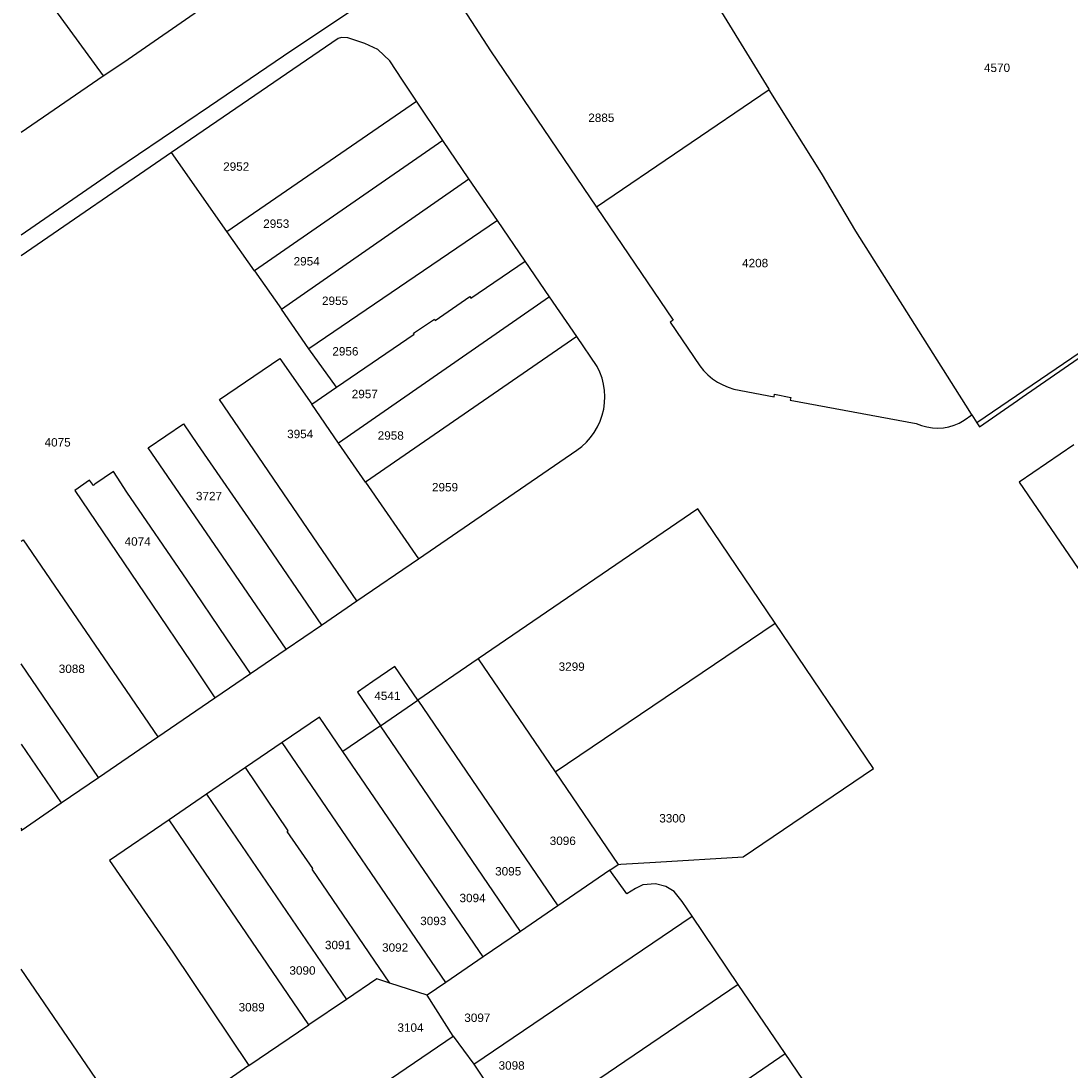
# Model space of a CAD drawing. Header units: metres. Extents: x 174165 to 174891, y 461922 to 462936.
# Tile 9 of 23: x 174167 to 174292, y 462397 to 462521. Entities that reach past the tile are written whole.
import ezdxf

# ---------------------------------------------------------------- set-up
doc = ezdxf.new("R2010")
doc.units = ezdxf.units.M
for name, color, linetype in [('B-XX-KG-GRENS_PERCEEL-G', 213, 'Continuous'), ('B-XX-KG-GRENS_PERCEEL-T20', 213, 'Continuous'), ('N-PV-KG-GRENS_PERCEEL-G', 1, 'Continuous')]:
    doc.layers.add(name, color=color, linetype=linetype)
doc.styles.add('NLCS-ISO-M500-T20', font='NLCS-ISO.ttf', dxfattribs={"height": 1})

msp = doc.modelspace()

# ---------------------------------------------------------------- linework, layer by layer
at = {"layer": 'B-XX-KG-GRENS_PERCEEL-G', "lineweight": -3, "flags": 128}
for points in [[(174167.47, 462495.99), (174178.66, 462503.69), (174189.9, 462511.3), (174198.71, 462517.29), (174215.47, 462528.54), (174229.02, 462537.62), (174231.46, 462539.22), (174236.54, 462543.21), (174237.07, 462542.54), (174237.19, 462542.39)], [(174237.19, 462542.39), (174222.63, 462532.55), (174221.49, 462531.56), (174220.58, 462530.5), (174220.08, 462529.59), (174219.58, 462528.53), (174219.33, 462527.4), (174219.24, 462525.58), (174219.53, 462524.34), (174220.14, 462522.84), (174223.36, 462517.9), (174236, 462499.28)], [(174237.19, 462542.39), (174245.48, 462531.86), (174248.54, 462526.33), (174256.51, 462513.34), (174256.55, 462513.27)], [(174167.47, 462528.35), (174177.27, 462514.9)], [(174177.27, 462514.9), (174179.71, 462516.56), (174189.62, 462523.4)], [(174214.57, 462511.89), (174212.88, 462514.39), (174211.39, 462516.7), (174209.96, 462518.06), (174208.4, 462518.78), (174206.4, 462519.43), (174205.63, 462519.5), (174205.24, 462519.38), (174185.39, 462505.78)], [(174167.47, 462508.23), (174177.27, 462514.9)], [(174256.55, 462513.27), (174236, 462499.28)], [(174280.67, 462474.57), (174280.42, 462474.97), (174266.87, 462496.41), (174262.78, 462503.34), (174256.55, 462513.27)], [(174191.98, 462496.4), (174214.57, 462511.89)], [(174217.71, 462507.22), (174214.57, 462511.89)], [(174217.71, 462507.22), (174195.28, 462491.7)], [(174220.8, 462502.64), (174217.71, 462507.22)], [(174185.39, 462505.78), (174167.47, 462493.5)], [(174191.98, 462496.4), (174185.39, 462505.78)], [(174198.49, 462487.13), (174220.8, 462502.64)], [(174224.18, 462497.7), (174220.8, 462502.64)], [(174236, 462499.28), (174245.11, 462485.81), (174244.75, 462485.57), (174248.27, 462480.38), (174248.73, 462479.83), (174249.23, 462479.32), (174249.78, 462478.86), (174250.38, 462478.46), (174251.01, 462478.12), (174251.67, 462477.84), (174252.35, 462477.63), (174257.15, 462476.69), (174257.19, 462477.02), (174259.14, 462476.63), (174259.04, 462476.3), (174274.06, 462473.52), (174274.68, 462473.28), (174275.31, 462473.11), (174275.97, 462473), (174276.63, 462472.97), (174277.29, 462473.02), (174277.94, 462473.14), (174278.57, 462473.33), (174279.18, 462473.58), (174279.76, 462473.91), (174280.67, 462474.57)], [(174224.18, 462497.7), (174201.74, 462482.41)], [(174227.49, 462492.87), (174224.18, 462497.7)], [(174195.28, 462491.7), (174191.98, 462496.4)], [(174195.28, 462491.7), (174198.49, 462487.13)], [(174205.03, 462477.83), (174214.28, 462484.15), (174214.2, 462484.27), (174216.68, 462485.95), (174216.78, 462485.8), (174220.92, 462488.63), (174221.04, 462488.45), (174227.49, 462492.87)], [(174230.4, 462488.62), (174227.49, 462492.87)], [(174230.4, 462488.62), (174205.26, 462471.2)], [(174233.64, 462483.89), (174230.4, 462488.62)], [(174201.74, 462482.41), (174198.49, 462487.13)], [(174233.64, 462483.89), (174208.48, 462466.54)], [(174214.79, 462457.41), (174233.63, 462470.33), (174234.23, 462470.79), (174234.78, 462471.3), (174235.27, 462471.86), (174235.72, 462472.46), (174236.1, 462473.11), (174236.41, 462473.79), (174236.66, 462474.5), (174236.84, 462475.23), (174236.95, 462475.97), (174236.98, 462476.72), (174236.94, 462477.47), (174236.83, 462478.21), (174236.65, 462478.94), (174236.4, 462479.64), (174236.08, 462480.32), (174233.64, 462483.89)], [(174205.03, 462477.83), (174201.74, 462482.41)], [(174191.09, 462476.39), (174198.29, 462481.28), (174202.08, 462475.81)], [(174202.08, 462475.81), (174205.03, 462477.83)], [(174207.46, 462452.4), (174191.09, 462476.39)], [(174205.26, 462471.2), (174202.08, 462475.81)], [(174199.02, 462446.65), (174191.45, 462457.74), (174182.61, 462470.62), (174186.82, 462473.49), (174188.49, 462471.04), (174195.67, 462460.61)], [(174208.48, 462466.54), (174205.26, 462471.2)], [(174292.82, 462471), (174286.31, 462466.53), (174302.49, 462442.84), (174303.42, 462441.49)], [(174178.49, 462467.8), (174176.26, 462466.28), (174176.09, 462466.16), (174175.62, 462466.76), (174173.89, 462465.55), (174183.04, 462452), (174187.75, 462445.03), (174190.56, 462440.87)], [(174194.78, 462443.75), (174191.96, 462447.9), (174187.25, 462454.87), (174180.07, 462465.34), (174178.91, 462467.14), (174178.49, 462467.8)], [(174208.48, 462466.54), (174214.79, 462457.41)], [(174257.27, 462449.73), (174248.05, 462463.38), (174221.89, 462445.49)], [(174195.67, 462460.61), (174203.24, 462449.52)], [(174167.47, 462459.53), (174167.72, 462459.69), (174183.75, 462436.23)], [(174207.46, 462452.4), (174214.79, 462457.41)], [(174203.24, 462449.52), (174207.46, 462452.4)], [(174199.02, 462446.65), (174203.24, 462449.52)], [(174231.07, 462432.03), (174257.27, 462449.73)], [(174238.58, 462421.01), (174238.88, 462421.04), (174242.99, 462421.29), (174253.44, 462421.93), (174268.96, 462432.44), (174257.27, 462449.73)], [(174194.78, 462443.75), (174199.02, 462446.65)], [(174221.89, 462445.49), (174214.71, 462440.57)], [(174221.89, 462445.49), (174231.07, 462432.03)], [(174176.69, 462431.39), (174167.47, 462444.9)], [(174214.71, 462440.57), (174211.97, 462444.58), (174209.36, 462442.79), (174207.53, 462441.53)], [(174190.56, 462440.87), (174194.78, 462443.75)], [(174183.75, 462436.23), (174190.56, 462440.87)], [(174207.53, 462441.53), (174210.26, 462437.53)], [(174210.26, 462437.53), (174214.71, 462440.57)], [(174214.71, 462440.57), (174231.39, 462416.09)], [(174205.8, 462434.48), (174203.01, 462438.57), (174198.55, 462435.53)], [(174210.26, 462437.53), (174205.8, 462434.48)], [(174226.95, 462413.05), (174210.26, 462437.53)], [(174176.69, 462431.39), (174183.75, 462436.23)], [(174198.55, 462435.53), (174194.2, 462432.55)], [(174218.03, 462406.96), (174198.55, 462435.53)], [(174167.47, 462435.33), (174172.27, 462428.35)], [(174222.49, 462410), (174205.8, 462434.48)], [(174194.2, 462432.55), (174189.55, 462429.38)], [(174211.39, 462406.9), (174202.12, 462420.46), (174202.21, 462420.52), (174199.17, 462424.95), (174199.27, 462425.01), (174194.2, 462432.55)], [(174231.07, 462432.03), (174238.58, 462421.01)], [(174172.27, 462428.35), (174176.69, 462431.39)], [(174189.55, 462429.38), (174185.09, 462426.34)], [(174189.55, 462429.38), (174206.21, 462404.95)], [(174167.61, 462425.15), (174172.27, 462428.35)], [(174185.09, 462426.34), (174178.01, 462421.5)], [(174201.74, 462401.92), (174185.09, 462426.34)], [(174167.61, 462425.15), (174167.47, 462425.35)], [(174167.47, 462425.05), (174167.61, 462425.15)], [(174178.01, 462421.5), (174185.54, 462410.58), (174194.61, 462397.08)], [(174237.57, 462420.32), (174238.58, 462421.01)], [(174237.57, 462420.32), (174231.39, 462416.09)], [(174247.36, 462414.87), (174246.19, 462416.59), (174245.24, 462417.78), (174244.24, 462418.39), (174243.01, 462418.73), (174241.5, 462418.59), (174240.64, 462418.14), (174239.59, 462417.53), (174237.57, 462420.32)], [(174231.39, 462416.09), (174226.95, 462413.05)], [(174221.4, 462397.23), (174247.36, 462414.87)], [(174252.87, 462406.74), (174247.36, 462414.87)], [(174226.95, 462413.05), (174222.49, 462410)], [(174222.49, 462410), (174218.03, 462406.96)], [(174179.71, 462390.66), (174167.47, 462408.57)], [(174211.39, 462406.9), (174209.83, 462407.4), (174206.21, 462404.95)], [(174215.84, 462405.46), (174211.39, 462406.9)], [(174218.03, 462406.96), (174215.84, 462405.46)], [(174252.87, 462406.74), (174226.97, 462389.14)], [(174258.45, 462398.52), (174252.87, 462406.74)], [(174218.93, 462400.57), (174215.84, 462405.46)], [(174206.21, 462404.95), (174201.74, 462401.92)], [(174194.61, 462397.08), (174201.74, 462401.92)], [(174195.78, 462384.8), (174218.93, 462400.57)], [(174218.93, 462400.57), (174221.4, 462397.23)], [(174232.64, 462380.8), (174258.45, 462398.52)], [(174238.19, 462372.53), (174259.96, 462387.28), (174264.18, 462390.09), (174258.45, 462398.52)], [(174194.61, 462397.08), (174189.68, 462393.68), (174195.78, 462384.8)], [(174221.4, 462397.23), (174225.22, 462391.5)]]:
    msp.add_lwpolyline(points, dxfattribs=at)
at = {"layer": 'N-PV-KG-GRENS_PERCEEL-G', "lineweight": -3, "flags": 128}
for points in [[(174318.94, 462499.25), (174281.27, 462473.62)], [(174281.58, 462473.13), (174286.11, 462476.28), (174286.66, 462476.66), (174313.33, 462495.09), (174319.12, 462498.96)], [(174280.67, 462474.57), (174281.27, 462473.62)], [(174281.27, 462473.62), (174281.58, 462473.13)]]:
    msp.add_lwpolyline(points, dxfattribs=at)

# ---------------------------------------------------------------- texts
at = {"layer": 'B-XX-KG-GRENS_PERCEEL-T20', "lineweight": -3, "char_height": 1, "width": 6, "attachment_point": 5, "style": 'NLCS-ISO-M500-T20'}
for s, insert in [('{\\fArial|b0|i0;4570}', (174283.67, 462515.87)), ('{\\fArial|b0|i0;2885}', (174236.56, 462509.92)), ('{\\fArial|b0|i0;2952}', (174193.09, 462504.11)), ('{\\fArial|b0|i0;2953}', (174197.86, 462497.31)), ('{\\fArial|b0|i0;2954}', (174201.48, 462492.83)), ('{\\fArial|b0|i0;4208}', (174254.87, 462492.62)), ('{\\fArial|b0|i0;2955}', (174204.86, 462488.13)), ('{\\fArial|b0|i0;2956}', (174206.09, 462482.11)), ('{\\fArial|b0|i0;2957}', (174208.4, 462477.03)), ('{\\fArial|b0|i0;4075}', (174171.83, 462471.27)), ('{\\fArial|b0|i0;3954}', (174200.71, 462472.27)), ('{\\fArial|b0|i0;2958}', (174211.49, 462472.09)), ('{\\fArial|b0|i0;2959}', (174217.95, 462465.93)), ('{\\fArial|b0|i0;3727}', (174189.85, 462464.87)), ('{\\fArial|b0|i0;4074}', (174181.36, 462459.47)), ('{\\fArial|b0|i0;3088}', (174173.52, 462444.31)), ('{\\fArial|b0|i0;3299}', (174233.03, 462444.57)), ('{\\fArial|b0|i0;4541}', (174211.09, 462441.09)), ('{\\fArial|b0|i0;3300}', (174245.01, 462426.51)), ('{\\fArial|b0|i0;3096}', (174231.97, 462423.83)), ('{\\fArial|b0|i0;3095}', (174225.47, 462420.2)), ('{\\fArial|b0|i0;3094}', (174221.23, 462417.02)), ('{\\fArial|b0|i0;3093}', (174216.55, 462414.29)), ('{\\fArial|b0|i0;3091}', (174205.21, 462411.42)), ('{\\fArial|b0|i0;3092}', (174212.01, 462411.12)), ('{\\fArial|b0|i0;3090}', (174200.98, 462408.39)), ('{\\fArial|b0|i0;3089}', (174194.93, 462404.01)), ('{\\fArial|b0|i0;3097}', (174221.8, 462402.76)), ('{\\fArial|b0|i0;3104}', (174213.84, 462401.59)), ('{\\fArial|b0|i0;3098}', (174225.88, 462397.08))]:
    msp.add_mtext(s, dxfattribs=dict(at, insert=insert))

doc.saveas('drawing.dxf')
